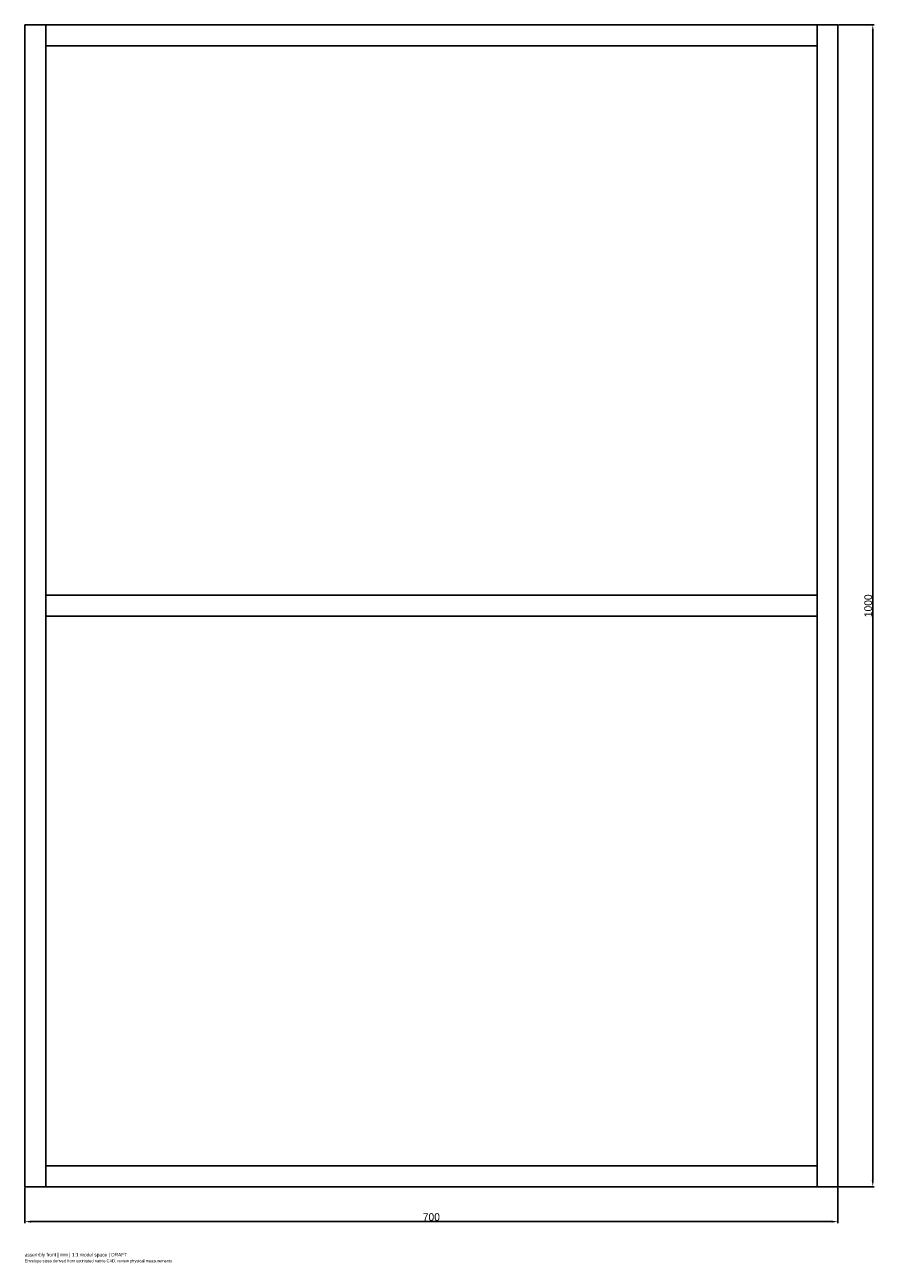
# Model space of a CAD drawing. Header units: millimetres. Extents: x -350 to 381, y -66 to 1000.
import ezdxf

# ---------------------------------------------------------------- set-up
doc = ezdxf.new("R2010")
doc.units = ezdxf.units.MM
doc.linetypes.add('HIDDEN', pattern=[9.525, 6.35, -3.175])
for name, color, linetype in [('ANNOTATIONS', 7, 'Continuous'), ('DIMENSIONS', 7, 'Continuous'), ('HIDDEN', 8, 'HIDDEN'), ('VISIBLE', 7, 'Continuous')]:
    doc.layers.add(name, color=color, linetype=linetype)
doc.dimstyles.get("Standard").update_dxf_attribs({"dimtxt": 2.5, "dimasz": 2.5, "dimexe": 1.25, "dimexo": 0.625, "dimtad": 1, "dimcen": 2.5, "dimazin": 3, "dimtfac": 1, "dimtmove": 0, "dimatfit": 3})

msp = doc.modelspace()

# ---------------------------------------------------------------- linework, layer by layer
at = {"layer": 'HIDDEN'}
for p, q in [((-350, 0), (-350, 1000)), ((-350, 1000), (-332, 1000)), ((-332, 0), (-332, 1000)), ((-332, 982), (-332, 1000)), ((-332, 1000), (332, 1000)), ((332, 0), (332, 1000)), ((332, 1000), (350, 1000)), ((332, 982), (332, 1000)), ((350, 0), (350, 1000)), ((-332, 982), (332, 982)), ((-332, 18), (-332, 982)), ((-332, 18), (-332, 982)), ((-332, 982), (332, 982)), ((-332, 982), (332, 982)), ((332, 18), (332, 982)), ((332, 18), (332, 982)), ((-332, 491), (-332, 509)), ((-332, 509), (332, 509)), ((332, 491), (332, 509)), ((-332, 491), (332, 491)), ((-332, 0), (-332, 18)), ((-332, 18), (332, 18)), ((-332, 18), (332, 18)), ((-332, 18), (332, 18)), ((332, 0), (332, 18)), ((-350, 0), (-332, 0)), ((-332, 0), (332, 0)), ((332, 0), (350, 0))]:
    msp.add_line(p, q, dxfattribs=at)
at = {"layer": 'VISIBLE'}
for p, q in [((-350, 0), (-350, 1000)), ((-350, 1000), (-332, 1000)), ((-332, 0), (-332, 1000)), ((-332, 982), (-332, 1000)), ((-332, 1000), (332, 1000)), ((332, 0), (332, 1000)), ((332, 1000), (350, 1000)), ((332, 982), (332, 1000)), ((350, 0), (350, 1000)), ((-332, 982), (332, 982)), ((-332, 491), (-332, 509)), ((-332, 509), (332, 509)), ((332, 491), (332, 509)), ((-332, 491), (332, 491)), ((-332, 0), (-332, 18)), ((-332, 18), (332, 18)), ((332, 0), (332, 18)), ((-350, 0), (-332, 0)), ((-332, 0), (332, 0)), ((332, 0), (350, 0))]:
    msp.add_line(p, q, dxfattribs=at)

# ---------------------------------------------------------------- texts
at = {"layer": 'ANNOTATIONS'}
for s, height, p in [('assembly front | mm | 1:1 model space | DRAFT', 3, (-350, -60)), ('Envelope sizes derived from estimated native CAD; review physical measurements', 2.5, (-350, -65))]:
    msp.add_text(s, height=height, dxfattribs=at).set_placement(p)

# ---------------------------------------------------------------- dimensions: what is measured, and where the dimension line sits
at = {"layer": 'DIMENSIONS'}
msp.add_linear_dim(base=(380, 0), p1=(350, 0), p2=(350, 1000), angle=90, dimstyle='Standard', override={"dimtxt": 6.6, "dimasz": 5.4, "dimtad": 1, "dimdec": 2}, dxfattribs=at).render()
msp.add_linear_dim(base=(-350, -30), p1=(-350, 0), p2=(350, 0), dimstyle='Standard', override={"dimtxt": 6.6, "dimasz": 5.4, "dimtad": 1, "dimdec": 2}, dxfattribs=at).render()

doc.saveas('drawing.dxf')
